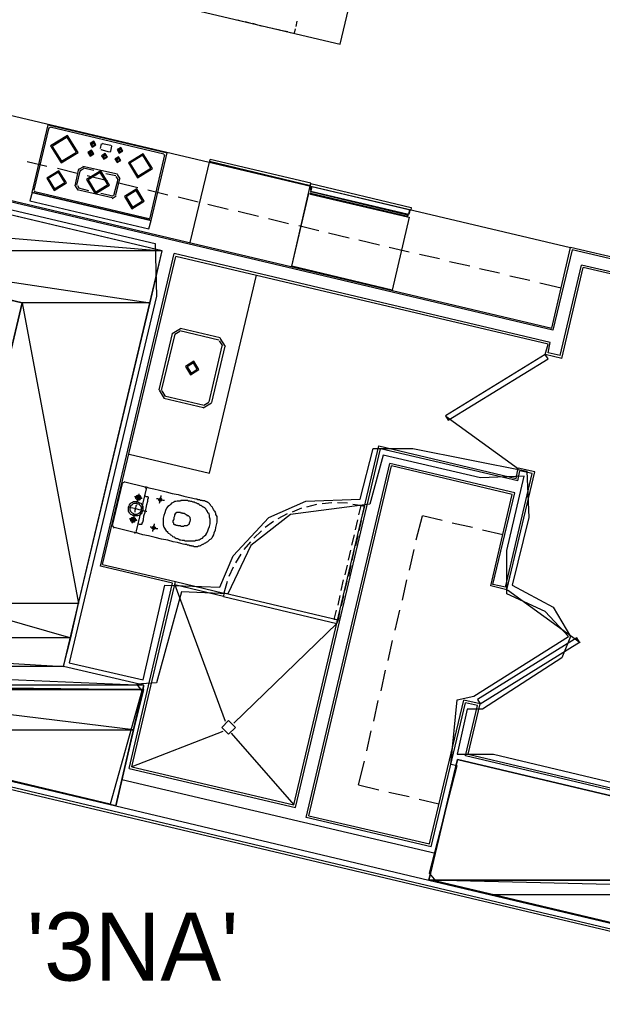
# Model space of a CAD drawing. Header units: feet. Extents: x -79 to 198, y -22 to 181.
# Tile 16 of 164: x 95 to 110, y 38 to 62. Entities that reach past the tile are written whole.
import ezdxf
from ezdxf.enums import TextEntityAlignment as Align

# ---------------------------------------------------------------- set-up
doc = ezdxf.new("R2010")
doc.units = ezdxf.units.FT
for name, color, linetype in [('A-AREA-UNIDAD', 30, 'CONTINUOUS'), ('A-LINEA', 7, 'CONTINUOUS'), ('A-MURO-CONCRETO', 8, 'CONTINUOUS'), ('A-TEXTO-PDF', 3, 'CONTINUOUS')]:
    doc.layers.add(name, color=color, linetype=linetype)

msp = doc.modelspace()

# ---------------------------------------------------------------- linework, layer by layer
at = {"layer": 'A-AREA-UNIDAD'}
for points in [[(88.48, 59.04), (98.72, 56.64), (98.752, 55.36), (96.64, 46.4889), (98.432, 46.08), (98.96, 48.3733), (100.288, 48.32), (100.608, 49.0844), (101.472, 50.0089), (102.368, 50.4), (103.68, 50.4533), (104, 51.68), (104.96, 51.68), (107.712, 51.1289), (107.76, 50.0089), (107.36, 48.3733), (108.352, 47.84), (108.768, 47.1289), (108.56, 46.6133), (106.64, 45.3689), (106.272, 45.3689), (106.032, 44.2844), (106.912, 44.2844), (121.84, 40.7289)], [(119.008, 38.0089), (105.52, 41.2089), (105.36, 41.4044), (106.032, 44), (105.872, 44.0356), (106.032, 45.6), (106.432, 45.6889), (108.72, 47.1289), (108.16, 47.7333), (107.232, 48.16), (107.232, 49.2089), (107.648, 51.0044), (106.592, 50.9689), (104.24, 51.52), (103.92, 50.3289), (102, 50.08), (101.04, 49.3333), (100.48, 48.16), (99.36, 48.2133), (98.752, 46.0089), (98.272, 45.9733), (98.4, 45.8133), (97.632, 43.0756), (90.16, 44.8533)]]:
    msp.add_lwpolyline(points, dxfattribs=at)
at = {"layer": 'A-LINEA'}
for p, q in [((100.7067, 62.0444), (100.8267, 62.0178)), ((100.8933, 62.0044), (101.0133, 61.9778)), ((101.08, 61.9644), (101.2, 61.9244)), ((102.1333, 61.8844), (102.16, 62.0178)), ((101.2533, 61.9111), (101.3867, 61.8844)), ((101.44, 61.8711), (101.56, 61.8444)), ((101.6267, 61.8311), (101.7467, 61.8044)), ((101.8, 61.7911), (101.9333, 61.7644)), ((89.2667, 61.1511), (108.7733, 56.5378)), ((95.7467, 57.8711), (96.1333, 59.5111)), ((95.8, 57.9244), (96.16, 59.4444)), ((96.1333, 59.5111), (99.0133, 58.8311)), ((96.1846, 59.4439), (96.1605, 59.429)), ((96.1867, 59.4578), (98.9333, 58.8044)), ((108.3467, 54.5378), (88.7333, 59.1778)), ((88.8, 59.2044), (108.32, 54.5911)), ((97.2, 59.0311), (97.2133, 59.0978)), ((97.2133, 59.0311), (97.2267, 59.0978)), ((97.1467, 58.8178), (97.16, 58.8844)), ((97.2, 59.0311), (97.2, 59.0311)), ((97.4, 58.9378), (97.4267, 59.0444)), ((97.4133, 58.9111), (97.6133, 58.8578)), ((97.4139, 58.9224), (97.4287, 58.8983)), ((97.4646, 59.0572), (97.4405, 59.0424)), ((97.4533, 59.0578), (97.6533, 59.0178)), ((97.6287, 58.8583), (97.6528, 58.8732)), ((97.6667, 58.9911), (97.64, 58.8711)), ((97.6795, 58.9798), (97.6646, 59.0039)), ((97.84, 58.8711), (97.8667, 58.9511)), ((97.8533, 58.8711), (97.8533, 58.8711)), ((97.8667, 58.8711), (97.88, 58.9378)), ((95.6267, 58.6178), (96.1067, 58.5111)), ((97.48, 58.7378), (97.4933, 58.8044)), ((97.48, 58.7244), (97.48, 58.7244)), ((97.4933, 58.7244), (97.5067, 58.8044)), ((97.8, 58.6578), (97.8133, 58.7244)), ((97.8, 58.6578), (97.8, 58.6578)), ((97.8133, 58.6578), (97.8267, 58.7244)), ((98.6, 57.2578), (98.96, 58.7778)), ((98.6267, 57.1911), (99.0133, 58.8311)), ((98.9595, 58.7665), (98.9446, 58.7906)), ((99.5733, 56.6578), (100.0533, 58.6711)), ((102.48, 58.0311), (100.04, 58.6178)), ((102.4933, 58.0978), (100.0533, 58.6711)), ((96.36, 58.4578), (96.84, 58.3378)), ((96.7867, 58.0311), (96.88, 58.4444)), ((96.8267, 58.0444), (96.92, 58.4178)), ((96.9866, 58.4954), (96.8823, 58.4311)), ((96.9938, 58.4428), (96.9216, 58.3983)), ((97.8133, 58.3111), (96.9733, 58.4978)), ((97.24, 58.4044), (96.9867, 58.4578)), ((97.08, 58.2844), (97.5733, 58.1644)), ((97.7733, 58.2711), (97.5333, 58.3244)), ((97.7333, 57.8311), (97.8267, 58.1911)), ((97.7733, 57.8044), (97.8667, 58.2044)), ((97.8251, 58.184), (97.7805, 58.2562)), ((97.8777, 58.2045), (97.8133, 58.3088)), ((95.8005, 57.909), (95.8154, 57.885)), ((95.8133, 57.8978), (98.5733, 57.2444)), ((96.789, 58.0311), (96.8534, 57.9268)), ((97.68, 57.7378), (96.84, 57.9378)), ((96.8416, 58.0383), (96.8862, 57.9661)), ((97.12, 57.9111), (96.88, 57.9778)), ((97.8133, 58.1111), (98.3067, 57.9911)), ((98.5467, 57.9378), (99.0267, 57.8178)), ((102.0267, 56.0844), (102.4933, 58.0978)), ((104.8267, 57.3244), (102.4933, 57.8844)), ((104.8267, 57.3244), (102.4933, 57.8844)), ((95.7467, 57.8711), (98.6267, 57.1911)), ((97.6667, 57.7911), (97.4133, 57.8444)), ((97.6729, 57.7794), (97.7451, 57.824)), ((97.68, 57.7268), (97.7843, 57.7912)), ((99.28, 57.7644), (99.76, 57.6444)), ((102.4933, 57.8578), (104.8267, 57.2978)), ((102.4933, 57.8578), (104.8267, 57.2978)), ((100, 57.5911), (100.4933, 57.4711)), ((100.7333, 57.4178), (101.2267, 57.2978)), ((98.5754, 57.2316), (98.5995, 57.2465)), ((101.4667, 57.2444), (101.9467, 57.1244)), ((102.2, 57.0711), (102.68, 56.9511)), ((102.92, 56.8978), (103.4133, 56.7778)), ((103.6533, 56.7244), (104.1467, 56.6044)), ((104.3867, 56.5511), (104.8667, 56.4311)), ((108.32, 54.5911), (108.7733, 56.5378)), ((108.8133, 56.4844), (108.3467, 54.5378)), ((112.1867, 55.7378), (108.7733, 56.5378)), ((112.1333, 55.6978), (108.8133, 56.4844)), ((97.4, 48.8311), (99.1867, 56.3911)), ((97.4533, 48.8711), (99.2267, 56.3244)), ((108.2267, 54.2044), (99.2267, 56.3244)), ((105.12, 56.3778), (105.6, 56.2711)), ((105.84, 56.2044), (106.3333, 56.0978)), ((106.5733, 56.0311), (107.0533, 55.9244)), ((108.52, 53.9244), (109.04, 56.1111)), ((108.56, 53.8578), (109.08, 56.0578)), ((112.0533, 55.4044), (109.04, 56.1111)), ((112.0933, 55.3378), (109.08, 56.0578)), ((100.04, 51.0844), (101.1733, 55.8711)), ((107.3067, 55.8578), (107.7867, 55.7511)), ((108.0267, 55.6844), (108.5467, 55.5644)), ((99.3384, 54.5733), (99.1378, 54.4495)), ((100.2933, 54.3511), (99.3333, 54.5778)), ((99.1333, 54.4578), (98.8133, 53.0978)), ((99.2, 54.4444), (98.8667, 53.0844)), ((99.323, 54.5084), (99.2027, 54.4341)), ((100.2667, 54.2978), (99.32, 54.5244)), ((100.4222, 54.1461), (100.2984, 54.3466)), ((100.0267, 52.8044), (100.3467, 54.1644)), ((100.0933, 52.7911), (100.4133, 54.1511)), ((100.3573, 54.1614), (100.283, 54.2818)), ((108.16, 53.9511), (108.2267, 54.2044)), ((108.56, 53.8578), (108.16, 53.9511)), ((98.8178, 53.0895), (98.9416, 52.8889)), ((98.8827, 53.0741), (98.957, 52.9538)), ((98.9333, 52.8978), (99.8933, 52.6711)), ((98.9467, 52.9511), (99.9067, 52.7244)), ((99.8883, 52.6623), (100.0889, 52.7861)), ((99.9036, 52.7271), (100.024, 52.8014)), ((105.7558, 52.456), (107.5144, 51.1872)), ((102.08, 43.0578), (104.1333, 51.7378)), ((98.0933, 51.5378), (100.04, 51.0844)), ((107.4933, 50.8978), (104.1733, 51.6711)), ((102.3733, 42.7511), (104.4, 51.3111)), ((102.44, 42.7911), (104.44, 51.2578)), ((107.4267, 50.6044), (104.4, 51.3111)), ((107.36, 50.5644), (104.44, 51.2578)), ((107.2, 48.3244), (107.84, 51.0711)), ((107.2267, 48.2578), (107.9067, 51.1111)), ((107.4933, 50.8978), (107.5467, 51.1378)), ((107.9067, 51.1111), (107.5067, 51.2044)), ((107.84, 51.0711), (107.5467, 51.1378)), ((97.6933, 49.8178), (97.9333, 50.8311)), ((97.9907, 50.8699), (97.9346, 50.8352)), ((97.9867, 50.8711), (98.48, 50.7511)), ((98.5187, 50.6937), (98.4841, 50.7499)), ((98.5067, 50.6978), (98.2667, 49.6844)), ((106.84, 48.3511), (107.36, 50.5644)), ((106.8933, 48.3911), (107.4267, 50.6044)), ((102.6267, 50.3244), (102.3867, 50.2578)), ((103, 50.3644), (102.76, 50.3378)), ((103.3733, 50.3511), (103.1333, 50.3644)), ((103.7867, 50.2844), (103.7333, 50.0578)), ((101.92, 50.0978), (101.6933, 49.9778)), ((102.2667, 50.2311), (102.04, 50.1378)), ((105.04, 49.4711), (105.1867, 50.0444)), ((105.6667, 49.9378), (105.1867, 50.0444)), ((97.6946, 49.8085), (97.7293, 49.7524)), ((101.5867, 49.9111), (101.3867, 49.7644)), ((103.5733, 49.7111), (103.6267, 49.9511)), ((103.7067, 49.9378), (103.6533, 49.6844)), ((106.4, 49.7644), (105.9067, 49.8711)), ((98.2133, 49.6444), (97.7333, 49.7644)), ((98.2226, 49.6324), (98.2787, 49.667)), ((101.2933, 49.6844), (101.1067, 49.5111)), ((103.48, 49.3378), (103.5467, 49.5911)), ((103.6267, 49.5644), (103.5733, 49.3244)), ((107.1333, 49.5911), (106.64, 49.6978)), ((101.0267, 49.4178), (100.8667, 49.2311)), ((100.8, 49.1244), (100.6667, 48.9111)), ((103.4, 48.9778), (103.4533, 49.2178)), ((103.5333, 49.2044), (103.48, 48.9644)), ((104.88, 48.7378), (104.9867, 49.2311)), ((97.4533, 48.8711), (99.2133, 48.4578)), ((103.32, 48.6178), (103.3733, 48.8578)), ((103.4533, 48.8444), (103.4, 48.5911)), ((100.6133, 48.8044), (100.5067, 48.5778)), ((98.16, 43.9778), (99.2133, 48.4578)), ((99.2, 48.3778), (100.4133, 45.0844)), ((99.2533, 48.4044), (99.2533, 48.4044)), ((100.4667, 48.4578), (100.3867, 48.1778)), ((103.2267, 48.2444), (103.28, 48.4978)), ((103.36, 48.4711), (103.3067, 48.2311)), ((104.7067, 48.0044), (104.8133, 48.4978)), ((107.2, 48.3244), (106.8933, 48.3911)), ((100.3333, 48.1511), (100.3333, 48.1511)), ((100.4267, 48.1244), (100.4267, 48.1244)), ((103.1467, 47.8844), (103.2, 48.1244)), ((107.2267, 48.2578), (106.84, 48.3511)), ((109.0042, 46.9795), (107.2456, 48.2483)), ((103.28, 48.1111), (103.2267, 47.8711)), ((104.5333, 47.2844), (104.64, 47.7644)), ((103.12, 47.4444), (100.6267, 45.0311)), ((103.0933, 47.4844), (103.0933, 47.4844)), ((104.36, 46.5511), (104.4667, 47.0311)), ((104.1867, 45.8178), (104.2933, 46.3111)), ((104.0133, 45.0844), (104.12, 45.5778)), ((105.36, 42.1111), (106.1867, 45.5911)), ((105.4, 42.0444), (106.2267, 45.5244)), ((106.5867, 45.4978), (106.1867, 45.5911)), ((106.52, 45.4578), (106.2267, 45.5244)), ((106.2933, 44.2844), (106.5867, 45.4978)), ((106.2267, 44.2444), (106.52, 45.4578)), ((120.2533, 37.5644), (89.6533, 44.8044)), ((100.36, 44.8311), (98.16, 43.9778)), ((100.56, 44.7911), (102.08, 43.0578)), ((103.84, 44.3644), (103.9467, 44.8444)), ((89.6933, 44.7378), (120.2, 37.5244)), ((103.64, 43.5378), (103.7867, 44.1111)), ((122.0933, 40.4978), (106.2267, 44.2444)), ((106.2933, 44.2844), (122.1067, 40.5511)), ((98.16, 43.9778), (102.08, 43.0578)), ((97.92, 43.6711), (105.5067, 41.8844)), ((103.64, 43.5378), (104.1333, 43.4178)), ((104.3733, 43.3644), (104.8667, 43.2578)), ((105.1067, 43.1911), (105.5867, 43.0844)), ((97.7733, 43.0311), (105.3467, 41.2311)), ((105.4, 42.0444), (102.3733, 42.7511)), ((102.44, 42.7911), (105.36, 42.1111))]:
    msp.add_line(p, q, dxfattribs=at)
for points in [[(94.16, 66.6711), (93.48, 63.7511), (103.2, 61.4578), (103.8933, 64.3778)], [(101.9867, 61.7378), (102.0933, 61.7244), (102.12, 61.8311)], [(81.4, 47.9244), (90.2133, 45.8444), (89.9867, 44.8711), (97.7733, 43.0311), (98.4533, 45.9511), (96.5067, 46.4044), (98.8933, 56.4578), (85.8933, 59.5378), (85.4267, 57.5911), (95.5067, 55.2044), (93.5867, 47.0978), (81.8533, 49.8711), (81.4, 47.9244)], [(96.1958, 58.9961), (96.4484, 58.5869), (96.8575, 58.8395), (96.6049, 59.2486), (96.1958, 58.9961)], [(96.2347, 58.9868), (96.4576, 58.6258), (96.8186, 58.8487), (96.5957, 59.2097), (96.2347, 58.9868)], [(97.1486, 59.0547), (97.2031, 58.9664), (97.2914, 59.0209), (97.2369, 59.1091), (97.1486, 59.0547)], [(97.1746, 59.0485), (97.2093, 58.9924), (97.2654, 59.027), (97.2307, 59.0832), (97.1746, 59.0485)], [(97.0953, 58.8413), (97.1498, 58.7531), (97.238, 58.8076), (97.1835, 58.8958), (97.0953, 58.8413)], [(97.1213, 58.8352), (97.1559, 58.779), (97.2121, 58.8137), (97.1774, 58.8699), (97.1213, 58.8352)], [(97.1867, 58.8711), (97.16, 58.8044), (97.16, 58.8044)], [(97.802, 58.908), (97.8565, 58.8197), (97.9447, 58.8742), (97.8902, 58.9625), (97.802, 58.908)], [(97.8279, 58.9019), (97.8626, 58.8457), (97.9187, 58.8804), (97.8841, 58.9365), (97.8279, 58.9019)], [(97.4286, 58.7613), (97.4831, 58.6731), (97.5714, 58.7276), (97.5169, 58.8158), (97.4286, 58.7613)], [(97.4546, 58.7552), (97.4893, 58.699), (97.5454, 58.7337), (97.5107, 58.7899), (97.4546, 58.7552)], [(97.7486, 58.6813), (97.8031, 58.5931), (97.8914, 58.6476), (97.8369, 58.7358), (97.7486, 58.6813)], [(97.7746, 58.6752), (97.8093, 58.619), (97.8654, 58.6537), (97.8307, 58.7099), (97.7746, 58.6752)], [(98.0747, 58.5868), (98.2976, 58.2258), (98.6586, 58.4487), (98.4357, 58.8097), (98.0747, 58.5868)], [(98.1137, 58.5776), (98.3068, 58.2648), (98.6197, 58.4579), (98.4265, 58.7708), (98.1137, 58.5776)], [(96.1, 58.2146), (96.2832, 57.9177), (96.58, 58.101), (96.3968, 58.3978), (96.1, 58.2146)], [(97.061, 58.1838), (97.274, 57.8388), (97.619, 58.0518), (97.406, 58.3967), (97.061, 58.1838)], [(96.1389, 58.2054), (96.2924, 57.9567), (96.5411, 58.1102), (96.3876, 58.3589), (96.1389, 58.2054)], [(97.1, 58.1746), (97.2832, 57.8777), (97.58, 58.061), (97.3968, 58.3578), (97.1, 58.1746)], [(97.98, 57.7746), (98.1632, 57.4777), (98.46, 57.661), (98.2768, 57.9578), (97.98, 57.7746)], [(98.0189, 57.7654), (98.1724, 57.5167), (98.4211, 57.6702), (98.2676, 57.9189), (98.0189, 57.7654)], [(104.92, 57.5111), (104.9067, 57.4444), (102.48, 58.0178), (102.4933, 58.0844), (104.92, 57.5111)], [(104.92, 57.5111), (104.9067, 57.4444), (102.48, 58.0178), (102.4933, 58.0844), (104.92, 57.5111)], [(102.4933, 58.0178), (102.48, 57.9378), (102.4933, 57.9244), (102.4933, 57.8978), (102.4933, 57.8844), (102.48, 57.8711), (102.4933, 57.8578), (102.48, 57.8444), (102.48, 57.8311), (104.8267, 57.2844), (104.8267, 57.2978), (104.84, 57.3111), (104.8267, 57.3244), (104.8533, 57.3378), (104.8533, 57.3644), (104.88, 57.3644), (104.8933, 57.4444), (102.4933, 58.0178)], [(102.4933, 58.0178), (102.48, 57.9378), (102.4933, 57.9244), (102.4933, 57.8978), (102.4933, 57.8844), (102.48, 57.8711), (102.4933, 57.8578), (102.48, 57.8444), (102.48, 57.8311), (104.8267, 57.2844), (104.8267, 57.2978), (104.84, 57.3111), (104.8267, 57.3244), (104.8533, 57.3378), (104.8533, 57.3644), (104.88, 57.3644), (104.8933, 57.4444), (102.4933, 58.0178)], [(104.88, 57.4578), (104.8533, 57.3378), (102.4933, 57.8978), (102.52, 58.0178), (104.88, 57.4578)], [(104.88, 57.4578), (104.8533, 57.3378), (102.4933, 57.8978), (102.52, 58.0178), (104.88, 57.4578)], [(95.6933, 57.6711), (98.5733, 56.9911), (98.6267, 57.1911), (95.7467, 57.8711), (95.6933, 57.6711)], [(102.44, 57.8444), (104.8667, 57.2711), (104.4533, 55.5111), (102.0267, 56.0844), (102.44, 57.8444)], [(108.52, 53.9244), (108.2267, 53.9911), (108.28, 54.2444), (99.1867, 56.3911)], [(108.16, 53.9511), (105.7467, 52.4711), (105.8133, 52.3644), (108.2267, 53.8444), (108.16, 53.9511)], [(99.5816, 53.4623), (99.7822, 53.5861), (99.6584, 53.7866), (99.4578, 53.6628), (99.5816, 53.4623)], [(99.5908, 53.5012), (99.7433, 53.5953), (99.6492, 53.7477), (99.4967, 53.6536), (99.5908, 53.5012)], [(104.1333, 51.7378), (107.4533, 50.9511), (107.5067, 51.2044)], [(98.0933, 43.9378), (102.12, 42.9911), (104.1733, 51.6711)], [(98.48, 50.7511), (98.5067, 50.7511), (98.5733, 50.7244), (98.6933, 50.6978), (98.8267, 50.6711), (98.9867, 50.6311), (99.1333, 50.5911), (99.28, 50.5644), (99.4133, 50.5244), (99.52, 50.4978), (99.6, 50.4844), (99.6667, 50.4711), (99.7067, 50.4578), (99.7333, 50.4578), (99.7467, 50.4444), (99.76, 50.4444), (99.7733, 50.4444), (99.7867, 50.4444), (99.8, 50.4444), (99.8133, 50.4311), (99.8267, 50.4311), (99.84, 50.4311), (99.8533, 50.4311), (99.8667, 50.4178), (99.88, 50.4178), (99.9067, 50.4178), (99.92, 50.4178), (99.9333, 50.4044), (99.9467, 50.4044), (99.96, 50.3911), (99.9733, 50.3911), (99.9867, 50.3778), (100, 50.3778), (100.0133, 50.3644), (100.0267, 50.3511), (100.04, 50.3378), (100.0533, 50.3244), (100.0533, 50.3111), (100.0667, 50.2978), (100.08, 50.2844), (100.0933, 50.2711), (100.1067, 50.2444), (100.12, 50.2311), (100.12, 50.2178), (100.1333, 50.2044), (100.1467, 50.1778), (100.16, 50.1644), (100.1733, 50.1378), (100.1867, 50.1111), (100.1867, 50.0844), (100.2, 50.0578), (100.2133, 50.0311), (100.2133, 49.9911), (100.2133, 49.9511), (100.2133, 49.8978), (100.2, 49.8311), (100.1867, 49.7644), (100.1733, 49.6978), (100.1467, 49.6311), (100.1333, 49.5911), (100.1067, 49.5511), (100.0933, 49.5111), (100.0667, 49.4844), (100.04, 49.4711), (100.0267, 49.4578), (100, 49.4311), (99.9867, 49.4178), (99.96, 49.4044), (99.9467, 49.3911), (99.9333, 49.3911), (99.9067, 49.3778), (99.8933, 49.3644), (99.88, 49.3511), (99.8667, 49.3511), (99.84, 49.3378), (99.8267, 49.3244), (99.8133, 49.3244), (99.7867, 49.3111), (99.7733, 49.3111), (99.76, 49.3111), (99.7467, 49.2978), (99.7333, 49.2978), (99.72, 49.2978), (99.6933, 49.2978), (99.68, 49.2978), (99.6667, 49.2978), (99.6533, 49.3111), (99.64, 49.3111), (99.6267, 49.3111), (99.6133, 49.3111), (99.6, 49.3244), (99.5733, 49.3244), (99.56, 49.3244), (99.5467, 49.3378), (99.5333, 49.3378), (99.52, 49.3378), (99.5067, 49.3378), (99.4933, 49.3511), (99.4667, 49.3511), (99.44, 49.3511), (99.4, 49.3644), (99.3467, 49.3778), (99.2667, 49.4044), (99.16, 49.4178), (99.0267, 49.4578), (98.88, 49.4844), (98.72, 49.5244), (98.56, 49.5644), (98.4267, 49.5911), (98.32, 49.6178), (98.24, 49.6444), (98.2133, 49.6444)], [(98.4133, 50.4711), (98.4, 50.4711), (98.3867, 50.4711), (98.36, 50.4711), (98.3333, 50.4844), (98.3067, 50.4844), (98.28, 50.4978), (98.2533, 50.4978), (98.24, 50.5111), (98.2267, 50.5111)], [(98.3733, 50.4711), (98.3733, 50.4578), (98.36, 50.4578), (98.36, 50.4444), (98.3467, 50.4444), (98.3467, 50.4311), (98.3333, 50.4311), (98.32, 50.4311), (98.3067, 50.4311), (98.2933, 50.4311), (98.28, 50.4444), (98.2667, 50.4578), (98.2533, 50.4711), (98.2533, 50.4844), (98.2533, 50.4978), (98.2667, 50.5111), (98.2667, 50.5244), (98.28, 50.5378), (98.2933, 50.5378), (98.2933, 50.5511), (98.3067, 50.5511), (98.32, 50.5511), (98.3333, 50.5511), (98.3333, 50.5378), (98.3467, 50.5378), (98.36, 50.5378), (98.36, 50.5244), (98.3733, 50.5111), (98.3733, 50.4978), (98.3733, 50.4844), (98.3733, 50.4711)], [(98.28, 50.3644), (98.2933, 50.3911), (98.2933, 50.4178), (98.3067, 50.4578), (98.32, 50.4844), (98.32, 50.5244), (98.3333, 50.5511), (98.3333, 50.5778)], [(98.3467, 50.4844), (98.3467, 50.4711), (98.3333, 50.4711), (98.3333, 50.4578), (98.32, 50.4578), (98.3067, 50.4578), (98.2933, 50.4578), (98.2933, 50.4711), (98.2933, 50.4844), (98.28, 50.4844), (98.28, 50.4978), (98.2933, 50.4978), (98.2933, 50.5111), (98.3067, 50.5111), (98.3067, 50.5244), (98.32, 50.5244), (98.3333, 50.5111), (98.3467, 50.5111), (98.3467, 50.4978), (98.3467, 50.4844)], [(98.3067, 49.8578), (98.32, 49.8578), (98.3333, 49.8444), (98.3467, 49.8444), (98.36, 49.8444), (98.3733, 49.8444), (98.3867, 49.8444), (98.4, 49.8444), (98.4133, 49.8578), (98.4133, 49.8711), (98.4267, 49.8978), (98.44, 49.9511), (98.4533, 50.0444), (98.48, 50.1378), (98.5067, 50.2311), (98.52, 50.3244), (98.5467, 50.4044), (98.5467, 50.4578), (98.56, 50.4711), (98.56, 50.4844), (98.56, 50.4978), (98.5467, 50.4978), (98.5467, 50.5111), (98.5333, 50.5111), (98.52, 50.5111), (98.5067, 50.5111), (98.4933, 50.5244), (98.48, 50.5244), (98.4667, 50.5244)], [(98.8267, 50.3511), (98.84, 50.3778), (98.84, 50.3911), (98.84, 50.4311), (98.8533, 50.4578), (98.8533, 50.4844), (98.8667, 50.5111), (98.8667, 50.5244), (98.8667, 50.5378)], [(98.4267, 50.1778), (98.4133, 50.1511), (98.4, 50.1244), (98.3867, 50.0978), (98.36, 50.0711), (98.3333, 50.0578), (98.3067, 50.0444), (98.28, 50.0444), (98.24, 50.0444), (98.2133, 50.0444), (98.1867, 50.0578), (98.16, 50.0711), (98.1333, 50.0844), (98.1067, 50.1111), (98.0933, 50.1378), (98.08, 50.1644), (98.08, 50.1911), (98.08, 50.2311), (98.08, 50.2578), (98.0933, 50.2844), (98.1067, 50.3111), (98.12, 50.3378), (98.1467, 50.3644), (98.1733, 50.3778), (98.2, 50.3911), (98.2267, 50.3911), (98.2667, 50.3911), (98.2933, 50.3911), (98.32, 50.3778), (98.3467, 50.3644), (98.3733, 50.3511), (98.4, 50.3244), (98.4133, 50.2978), (98.4267, 50.2711), (98.4267, 50.2444), (98.4267, 50.2044), (98.4267, 50.1778)], [(98.3867, 50.1911), (98.3733, 50.1644), (98.36, 50.1378), (98.3467, 50.1244), (98.3333, 50.1111), (98.3067, 50.0978), (98.2933, 50.0844), (98.2667, 50.0844), (98.24, 50.0844), (98.2267, 50.0844), (98.2, 50.0978), (98.1733, 50.1111), (98.16, 50.1244), (98.1467, 50.1378), (98.1333, 50.1644), (98.12, 50.1778), (98.12, 50.2044), (98.12, 50.2311), (98.12, 50.2444), (98.1333, 50.2711), (98.1333, 50.2978), (98.16, 50.3111), (98.1733, 50.3244), (98.1867, 50.3378), (98.2133, 50.3511), (98.24, 50.3511), (98.2533, 50.3511), (98.28, 50.3511), (98.3067, 50.3378), (98.3333, 50.3378), (98.3467, 50.3111), (98.36, 50.2978), (98.3733, 50.2844), (98.3867, 50.2578), (98.3867, 50.2311), (98.3867, 50.2178), (98.3867, 50.1911)], [(98.24, 50.1378), (98.24, 50.1511), (98.24, 50.1644), (98.24, 50.1911), (98.2533, 50.2178), (98.2533, 50.2444), (98.2667, 50.2711), (98.2667, 50.2978), (98.28, 50.3111)], [(98.9467, 50.4178), (98.9333, 50.4178), (98.92, 50.4178), (98.8933, 50.4311), (98.8667, 50.4311), (98.84, 50.4444), (98.8133, 50.4444), (98.7867, 50.4578), (98.7733, 50.4578), (98.76, 50.4578)], [(98.88, 50.4311), (98.88, 50.4178), (98.8667, 50.4044), (98.8533, 50.4044), (98.84, 50.4044), (98.8267, 50.4044), (98.8267, 50.4178), (98.8133, 50.4178), (98.8133, 50.4311), (98.8133, 50.4444), (98.8267, 50.4578), (98.84, 50.4711), (98.8533, 50.4711), (98.8667, 50.4711), (98.88, 50.4578), (98.88, 50.4444), (98.88, 50.4311)], [(98.9333, 50.0578), (98.92, 49.9911), (98.92, 49.9244), (98.92, 49.8711), (98.92, 49.8311), (98.9333, 49.7778), (98.9467, 49.7511), (98.9733, 49.7111), (98.9867, 49.6844), (99.0133, 49.6711), (99.0267, 49.6444), (99.04, 49.6311), (99.0667, 49.6178), (99.08, 49.6044), (99.0933, 49.5911), (99.12, 49.5778), (99.1333, 49.5644), (99.1467, 49.5511), (99.1733, 49.5378), (99.1867, 49.5378), (99.2, 49.5244), (99.2267, 49.5111), (99.24, 49.4978), (99.2667, 49.4978), (99.2933, 49.4844), (99.32, 49.4711), (99.3467, 49.4711), (99.3733, 49.4578), (99.4, 49.4578), (99.4267, 49.4578), (99.4533, 49.4444), (99.48, 49.4444), (99.5067, 49.4444), (99.5333, 49.4444), (99.5467, 49.4444), (99.5733, 49.4444), (99.6, 49.4444), (99.6133, 49.4444), (99.64, 49.4444), (99.6533, 49.4444), (99.6667, 49.4444), (99.6933, 49.4444), (99.7067, 49.4578), (99.7333, 49.4578), (99.7467, 49.4578), (99.7733, 49.4711), (99.7867, 49.4711), (99.8133, 49.4844), (99.84, 49.4978), (99.8667, 49.5111), (99.8933, 49.5378), (99.92, 49.5644), (99.9467, 49.5911), (99.9733, 49.6311), (100, 49.6844), (100.0133, 49.7378), (100.04, 49.7911), (100.0533, 49.8578), (100.0533, 49.9244), (100.0533, 49.9644), (100.04, 50.0178), (100.04, 50.0578), (100.0267, 50.0978), (100, 50.1244), (99.9867, 50.1511), (99.9733, 50.1778), (99.96, 50.1911), (99.9467, 50.2178), (99.9333, 50.2311), (99.92, 50.2444), (99.8933, 50.2578), (99.88, 50.2578), (99.8667, 50.2711), (99.8533, 50.2844), (99.84, 50.2978), (99.8133, 50.2978), (99.8, 50.3111), (99.7867, 50.3244), (99.76, 50.3378), (99.7467, 50.3378), (99.72, 50.3511), (99.6933, 50.3644), (99.6667, 50.3778), (99.64, 50.3778), (99.6133, 50.3911), (99.5867, 50.3911), (99.56, 50.4044), (99.5333, 50.4044), (99.5067, 50.4178), (99.48, 50.4178), (99.4533, 50.4178), (99.44, 50.4178), (99.4133, 50.4178), (99.4, 50.4178), (99.3733, 50.4178), (99.3467, 50.4178), (99.3333, 50.4044), (99.3067, 50.4044), (99.2933, 50.4044), (99.2667, 50.4044), (99.2533, 50.4044), (99.2267, 50.3911), (99.2, 50.3911), (99.1733, 50.3778), (99.1467, 50.3644), (99.12, 50.3511), (99.0933, 50.3244), (99.0667, 50.2978), (99.0267, 50.2711), (99, 50.2311), (98.9733, 50.1778), (98.96, 50.1244), (98.9333, 50.0578)], [(103.6533, 50.0711), (103.7067, 50.2978), (103.7867, 50.2844), (103.5067, 50.3244)], [(98.52, 50.1511), (98.5067, 50.1511), (98.4667, 50.1644), (98.4133, 50.1778), (98.3333, 50.1911), (98.2667, 50.2178), (98.1867, 50.2311), (98.1333, 50.2444), (98.0933, 50.2578), (98.0667, 50.2578)], [(98.1733, 49.8711), (98.1733, 49.8978), (98.1867, 49.9244), (98.1867, 49.9644), (98.2, 49.9911), (98.2133, 50.0311), (98.2133, 50.0578), (98.2133, 50.0844), (98.2267, 50.0844)], [(99.2133, 50.0978), (99.2133, 50.1111), (99.2267, 50.1111), (99.2267, 50.1244), (99.24, 50.1244), (99.24, 50.1378), (99.2533, 50.1378), (99.2667, 50.1378), (99.28, 50.1378), (99.2933, 50.1378), (99.3067, 50.1378), (99.32, 50.1378), (99.3333, 50.1378), (99.3467, 50.1244), (99.36, 50.1244), (99.3733, 50.1244), (99.3867, 50.1111), (99.4, 50.1111), (99.4133, 50.1111), (99.4267, 50.1111), (99.44, 50.0978), (99.4533, 50.0978), (99.4667, 50.0844), (99.48, 50.0844), (99.48, 50.0711), (99.4933, 50.0711), (99.4933, 50.0578), (99.5067, 50.0578), (99.52, 50.0578), (99.5333, 50.0444), (99.5467, 50.0311), (99.56, 50.0178), (99.56, 49.9911), (99.5733, 49.9778), (99.5733, 49.9511), (99.56, 49.9111), (99.5467, 49.8711), (99.5467, 49.8444), (99.52, 49.8311), (99.5067, 49.8178), (99.4933, 49.8044), (99.48, 49.8044), (99.4667, 49.8044), (99.4533, 49.8044), (99.44, 49.8044), (99.4267, 49.8044), (99.4133, 49.7911), (99.4, 49.7911), (99.3867, 49.7911), (99.3733, 49.7911), (99.36, 49.7911), (99.3467, 49.7911), (99.3333, 49.8044), (99.3067, 49.8044), (99.2933, 49.8044), (99.28, 49.8044), (99.2667, 49.8178), (99.2533, 49.8178), (99.24, 49.8178), (99.2267, 49.8178), (99.2133, 49.8311), (99.2, 49.8311), (99.1867, 49.8311), (99.1867, 49.8444), (99.1733, 49.8444), (99.1733, 49.8578), (99.1733, 49.8711), (99.16, 49.8844), (99.16, 49.8978), (99.16, 49.9244), (99.1733, 49.9511), (99.1867, 49.9778), (99.1867, 50.0178), (99.2, 50.0444), (99.2, 50.0711), (99.2133, 50.0978)], [(98.28, 49.9244), (98.28, 49.9378), (98.2667, 49.9378), (98.24, 49.9378), (98.2133, 49.9511), (98.1733, 49.9511), (98.1467, 49.9644), (98.12, 49.9644), (98.1067, 49.9778)], [(98.2533, 49.9378), (98.24, 49.9244), (98.2267, 49.9111), (98.2267, 49.8978), (98.2133, 49.8978), (98.2, 49.8978), (98.1867, 49.8978), (98.1733, 49.8978), (98.16, 49.8978), (98.1467, 49.9111), (98.1333, 49.9244), (98.1333, 49.9378), (98.1333, 49.9511), (98.1333, 49.9644), (98.1333, 49.9778), (98.1333, 49.9911), (98.1467, 49.9911), (98.16, 50.0044), (98.1733, 50.0044), (98.1867, 50.0178), (98.2, 50.0044), (98.2133, 50.0044), (98.2267, 50.0044), (98.2267, 49.9911), (98.24, 49.9911), (98.24, 49.9778), (98.24, 49.9644), (98.2533, 49.9644), (98.2533, 49.9511), (98.2533, 49.9378)], [(98.2133, 49.9511), (98.2133, 49.9378), (98.2133, 49.9244), (98.2, 49.9244), (98.1867, 49.9244), (98.1733, 49.9244), (98.16, 49.9378), (98.16, 49.9511), (98.16, 49.9644), (98.16, 49.9778), (98.1733, 49.9778), (98.1867, 49.9778), (98.2, 49.9778), (98.2133, 49.9778), (98.2133, 49.9644), (98.2267, 49.9511), (98.2133, 49.9511)], [(98.72, 49.7511), (98.72, 49.7378), (98.7067, 49.7244), (98.6933, 49.7244), (98.68, 49.7244), (98.6667, 49.7244), (98.6667, 49.7378), (98.6533, 49.7378), (98.6533, 49.7511), (98.6533, 49.7644), (98.6533, 49.7778), (98.6667, 49.7778), (98.6667, 49.7911), (98.68, 49.7911), (98.6933, 49.7911), (98.7067, 49.7911), (98.7067, 49.7778), (98.72, 49.7778), (98.72, 49.7644), (98.72, 49.7511)], [(98.6667, 49.6711), (98.6667, 49.6978), (98.68, 49.7111), (98.68, 49.7511), (98.6933, 49.7778), (98.6933, 49.8044), (98.7067, 49.8311), (98.7067, 49.8444), (98.7067, 49.8578)], [(98.7867, 49.7378), (98.7733, 49.7378), (98.76, 49.7378), (98.7333, 49.7511), (98.7067, 49.7511), (98.68, 49.7644), (98.6533, 49.7644), (98.6267, 49.7778), (98.6133, 49.7778), (98.6, 49.7778)], [(98.0933, 43.9378), (99.1467, 48.4178), (97.4, 48.8311)], [(99.2133, 48.4578), (100.3867, 48.1778), (100.3733, 48.0978), (99.2, 48.3778), (99.2133, 48.4578)], [(100.3733, 48.0978), (103.12, 47.4444), (103.1467, 47.5244), (100.3867, 48.1778), (100.3733, 48.0978)], [(103.1867, 47.7378), (103.1467, 47.5244), (103.0533, 47.5378), (103.1067, 47.7644)], [(106.5867, 45.4978), (108.9867, 46.9911), (108.92, 47.0978), (106.52, 45.6044), (106.5867, 45.4978)], [(100.6667, 44.9311), (100.5, 45.0978), (100.3333, 44.9311), (100.5, 44.7644), (100.6667, 44.9311)], [(106.04, 44.1511), (105.3467, 41.2311), (119.16, 37.9644), (119.84, 40.8844), (106.04, 44.1511)]]:
    msp.add_lwpolyline(points, dxfattribs=at)
at = {"layer": 'A-MURO-CONCRETO'}
for points in [[(94.12, 57.5911), (85.4267, 57.5911), (98.8933, 56.4578), (94.12, 57.5911)], [(85.4267, 57.5911), (98.8933, 56.4578), (90.2, 56.4578), (85.4267, 57.5911), (85.4267, 57.5911)], [(98.8933, 56.4578), (90.2, 56.4578), (98.6, 55.2044), (98.8933, 56.4578)], [(90.2, 56.4578), (98.6, 55.2044), (95.5067, 55.2044), (90.2, 56.4578), (90.2, 56.4578)], [(95.5067, 55.2044), (96.8667, 47.9244), (93.7867, 47.9244), (95.5067, 55.2044), (95.5067, 55.2044)], [(98.6, 55.2044), (95.5067, 55.2044), (96.8667, 47.9244), (98.6, 55.2044)], [(93.7867, 47.9244), (96.68, 47.0978), (93.5867, 47.0978), (93.7867, 47.9244), (93.7867, 47.9244)], [(96.8667, 47.9244), (93.7867, 47.9244), (96.68, 47.0978), (96.8667, 47.9244)], [(96.68, 47.0978), (84.9067, 47.0978), (96.5067, 46.4044), (96.68, 47.0978)], [(84.9067, 47.0978), (96.5067, 46.4044), (87.8267, 46.4044), (84.9067, 47.0978), (84.9067, 47.0978)], [(96.5067, 46.4044), (87.8267, 46.4044), (98.4533, 45.9511), (96.5067, 46.4044)], [(87.8267, 46.4044), (98.4533, 45.9511), (89.7733, 45.9511), (87.8267, 46.4044), (87.8267, 46.4044)], [(98.4533, 45.9511), (89.7733, 45.9511), (98.44, 45.8444), (98.4533, 45.9511)], [(89.7733, 45.9511), (98.44, 45.8444), (90.2133, 45.8444), (89.7733, 45.9511), (89.7733, 45.9511)], [(90.2133, 45.8444), (89.9867, 44.8711), (98.2, 44.8711), (90.2133, 45.8444)], [(90.2133, 45.8444), (98.44, 45.8444), (98.2, 44.8711), (90.2133, 45.8444), (90.2133, 45.8444)], [(89.9867, 44.8711), (98.2, 44.8711), (97.7733, 43.0311), (89.9867, 44.8711), (89.9867, 44.8711)], [(106.04, 44.1511), (118.3733, 41.2311), (105.3467, 41.2311), (106.04, 44.1511), (106.04, 44.1511)], [(105.3467, 41.2311), (106.8133, 40.8844), (119.84, 40.8844), (105.3467, 41.2311)], [(105.3467, 41.2311), (118.3733, 41.2311), (119.84, 40.8844), (105.3467, 41.2311), (105.3467, 41.2311)], [(106.8133, 40.8844), (119.84, 40.8844), (119.16, 37.9644), (106.8133, 40.8844), (106.8133, 40.8844)]]:
    msp.add_lwpolyline(points, dxfattribs=at)

# ---------------------------------------------------------------- texts
at = {"layer": 'A-TEXTO-PDF'}
msp.add_text("'3NA'", height=1.646, dxfattribs=at).set_placement((98.1795, 38.8052), align=Align.CENTER)

doc.saveas('drawing.dxf')
